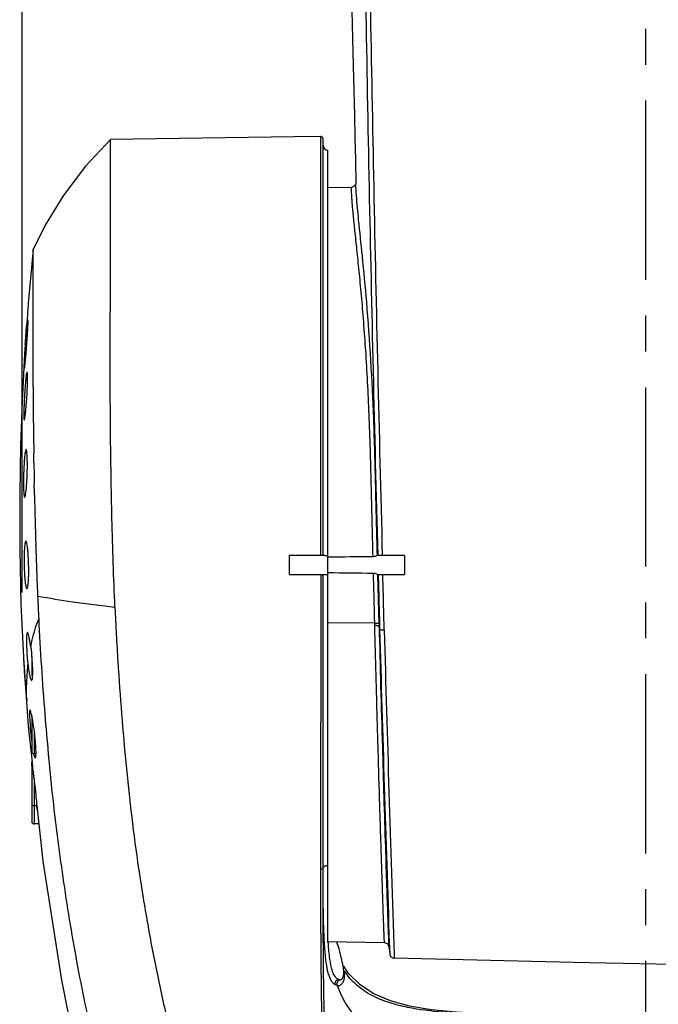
# Model space of a CAD drawing. Header units: millimetres. Extents: x 7426 to 8300, y 123 to 421.
# Tile 110 of 197: x 8056.81 to 8063.49, y 242.55 to 252.85. Entities that reach past the tile are written whole.
import ezdxf

# ---------------------------------------------------------------- set-up
doc = ezdxf.new("R2010")
doc.units = ezdxf.units.MM
doc.linetypes.add('CENTER', pattern=[0.6, 0.375, -0.075, 0.075, -0.075])
for name, color, linetype in [('中心线', 7, 'CENTER'), ('外形图', 7, 'Continuous'), ('尺寸标注', 7, 'Continuous')]:
    doc.layers.add(name, color=color, linetype=linetype)
doc.styles.add('微软雅黑', font='msyh.ttc')
doc.dimstyles.new('尺寸标注_1_20比例', dxfattribs={"dimtxt": 1.5, "dimasz": 1.25, "dimexe": 0.5, "dimexo": 0.4, "dimgap": 0.5, "dimtad": 1, "dimdec": 1, "dimlfac": 20, "dimdsep": 46, "dimtxsty": '微软雅黑', "dimcen": 0.09, "dimadec": 0, "dimazin": 0, "dimtp": 0.01, "dimtm": 0.01, "dimtfac": 1, "dimtdec": 1, "dimtofl": 0, "dimtmove": 0, "dimatfit": 3, "dimfxl": 1, "dimtolj": 1, "dimarcsym": 0})

# ---------------------------------------------------------------- blocks, each defined once
blk = doc.blocks.new('*D1254')
at = {"layer": 'Defpoints', "color": 0}
for p in [(8069.88, 291.589), (8056.835, 246.458), (8069.88, 246.459)]:
    blk.add_point(p, dxfattribs=at)
at = {"layer": '尺寸标注', "color": 0, "lineweight": -2}
for p, q in [((8056.835, 246.858), (8056.835, 292.089)), ((8069.88, 246.859), (8069.88, 292.089)), ((8058.085, 291.589), (8068.63, 291.589))]:
    blk.add_line(p, q, dxfattribs=at)
at = {"layer": '尺寸标注', "color": 0}
for points in [[(8058.085, 291.797), (8058.085, 291.381), (8056.835, 291.589)], [(8068.63, 291.381), (8068.63, 291.797), (8069.88, 291.589)]]:
    blk.add_solid(points, dxfattribs=at)
at = {"layer": '尺寸标注', "color": 0, "insert": (8063.708, 292.864), "char_height": 1.5, "attachment_point": 5, "style": '微软雅黑'}
blk.add_mtext('\\A1;\\A1;260', dxfattribs=at)

msp = doc.modelspace()

# ---------------------------------------------------------------- linework, layer by layer
at = {"layer": '中心线', "linetype": 'CENTER', "ltscale": 5}
msp.add_line((8063.3577, 226.1292), (8063.3577, 281.7494), dxfattribs=at)
at = {"layer": '外形图', "color": 7, "linetype": 'Continuous'}
for p, q in [((8059.9577, 247.247), (8059.9575, 251.6277)), ((8059.9827, 247.247), (8059.9827, 251.6027)), ((8060.0327, 243.2018), (8060.0327, 251.4846)), ((8060.32, 251.3906), (8060.3247, 251.1348)), ((8060.2988, 251.1022), (8060.2758, 251.0962)), ((8060.2758, 251.0962), (8060.0327, 251.0919)), ((8056.9516, 250.4466), (8056.8995, 249.8858)), ((8056.9514, 249.8571), (8056.9516, 250.4466)), ((8056.9516, 250.443), (8056.9516, 250.4466)), ((8056.9519, 250.3746), (8056.9516, 250.443)), ((8056.9519, 250.2205), (8056.9519, 250.3746)), ((8056.9516, 249.985), (8056.9519, 250.2205)), ((8056.9514, 249.8383), (8056.9514, 249.8581)), ((8056.9514, 249.8324), (8056.9514, 249.8383)), ((8056.9514, 249.8302), (8056.9514, 249.8324)), ((8056.9514, 249.78), (8056.9514, 249.8306)), ((8056.8872, 249.7245), (8056.8859, 249.708)), ((8056.9513, 249.6671), (8056.9513, 249.6741)), ((8056.9513, 249.6481), (8056.9513, 249.6671)), ((8056.9513, 249.6418), (8056.9513, 249.6481)), ((8056.9513, 249.5897), (8056.9513, 249.643)), ((8056.9513, 249.5667), (8056.9513, 249.5897)), ((8056.9514, 249.5589), (8056.9513, 249.5667)), ((8056.9514, 249.5287), (8056.9514, 249.5607)), ((8056.8677, 249.4538), (8056.8612, 249.3514)), ((8056.8677, 249.4538), (8056.8679, 249.4573)), ((8056.8721, 249.4567), (8056.8718, 249.4535)), ((8056.9514, 249.517), (8056.9514, 249.5287)), ((8056.9514, 249.5074), (8056.9514, 249.517)), ((8056.9514, 249.4941), (8056.9514, 249.5074)), ((8056.9514, 249.4649), (8056.9514, 249.4941)), ((8056.9514, 249.4621), (8056.9514, 249.4649)), ((8056.9515, 249.4386), (8056.9514, 249.4631)), ((8056.8612, 249.3514), (8056.8352, 248.8574)), ((8056.9515, 249.3878), (8056.9515, 249.4386)), ((8056.9517, 249.2467), (8056.9515, 249.3878)), ((8056.9519, 249.1001), (8056.9518, 249.1257)), ((8056.9519, 249.09), (8056.9519, 249.1001)), ((8056.952, 249.0468), (8056.9519, 249.09)), ((8056.952, 249.029), (8056.952, 249.0468)), ((8056.8327, 248.9945), (8056.8327, 248.822)), ((8056.8334, 248.997), (8056.8371, 248.997)), ((8056.8392, 248.9916), (8056.8394, 248.9934)), ((8056.952, 249.021), (8056.952, 249.029)), ((8056.952, 249.0088), (8056.952, 249.021)), ((8056.9521, 248.9984), (8056.952, 249.0088)), ((8056.9527, 248.811), (8056.9527, 248.8229)), ((8056.9528, 248.802), (8056.9527, 248.811)), ((8056.9528, 248.7853), (8056.9527, 248.803)), ((8056.9531, 248.7354), (8056.9528, 248.7853)), ((8056.9532, 248.7299), (8056.9531, 248.7354)), ((8056.9533, 248.7059), (8056.9531, 248.7312)), ((8056.9538, 248.6316), (8056.9536, 248.6473)), ((8056.957, 248.2899), (8056.9568, 248.3145)), ((8056.9582, 248.2136), (8056.9579, 248.2207)), ((8056.9617, 247.9882), (8056.9615, 247.9952)), ((8056.9634, 247.894), (8056.9629, 247.9196)), ((8056.9637, 247.8754), (8056.9634, 247.894)), ((8056.9773, 247.3459), (8056.977, 247.3576)), ((8059.6327, 247.047), (8059.6327, 247.247)), ((8059.9984, 247.247), (8059.6327, 247.247)), ((8060.8327, 247.247), (8060.5536, 247.247)), ((8060.8327, 247.247), (8060.8327, 247.047)), ((8059.6327, 247.047), (8059.9984, 247.047)), ((8059.9577, 247.047), (8059.9564, 243.9626)), ((8059.9828, 243.9503), (8059.9827, 247.047)), ((8060.5678, 246.5335), (8060.5552, 247.0473)), ((8060.5589, 247.047), (8060.8327, 247.047)), ((8060.519, 246.5393), (8060.0327, 246.5406)), ((8060.519, 246.5393), (8060.5196, 246.5154)), ((8060.5678, 246.5336), (8060.5684, 246.5094)), ((8060.5743, 246.4712), (8060.5684, 246.5094)), ((8056.8481, 246.1805), (8056.8485, 246.1737)), ((8056.8485, 246.1737), (8056.8992, 245.4587)), ((8056.9352, 246.1903), (8056.9352, 246.0053)), ((8056.9352, 245.5643), (8056.9352, 245.1943)), ((8056.8992, 245.4587), (8056.94, 245.0836)), ((8056.9468, 245.5123), (8056.9464, 245.5149)), ((8056.9265, 245.3793), (8056.927, 245.3749)), ((8056.9602, 245.4121), (8056.9602, 245.1693)), ((8056.9797, 245.1693), (8056.9602, 245.1693)), ((8056.9352, 245.0223), (8056.9352, 244.462)), ((8056.9386, 245.0357), (8056.9382, 245.0395)), ((8056.9515, 244.9853), (8056.9533, 244.9717)), ((8056.9563, 244.9489), (8056.9572, 244.9424)), ((8056.9602, 244.9177), (8056.9602, 244.437)), ((8056.9904, 244.6273), (8056.9602, 244.6273)), ((8057.0105, 244.437), (8056.9602, 244.437)), ((8060.0328, 243.208), (8060.6209, 243.1977)), ((8060.6749, 243.1995), (8060.6791, 243.0783)), ((8060.6691, 243.1626), (8060.6696, 243.1541)), ((8060.6696, 243.1542), (8060.6791, 243.0783)), ((8060.6696, 243.1541), (8060.6696, 243.1541)), ((8060.6791, 243.0783), (8060.6791, 243.0783)), ((8060.7256, 243.0799), (8060.7272, 243.0346)), ((8060.2489, 242.8735), (8060.1992, 242.95)), ((8060.1531, 242.808), (8060.1614, 242.807))]:
    msp.add_line(p, q, dxfattribs=at)
for points in [[(8060.2836, 252.948), (8060.2913, 252.6538), (8060.2984, 252.372), (8060.3048, 252.1037), (8060.3105, 251.8501), (8060.3156, 251.612), (8060.32, 251.3906)], [(8059.9575, 251.6277), (8059.6806, 251.6245), (8057.7575, 251.5962)], [(8059.9827, 251.6027), (8059.98, 251.614), (8059.9725, 251.6229), (8059.9617, 251.6274), (8059.9575, 251.6277)], [(8057.7575, 251.5962), (8057.4962, 251.3166), (8057.263, 251.0084), (8057.0758, 250.7003), (8056.9516, 250.4466)], [(8060.3246, 251.1414), (8060.3246, 251.141), (8060.3242, 251.1379), (8060.3223, 251.1304), (8060.3149, 251.1162), (8060.2988, 251.1022)], [(8056.8352, 248.8574), (8056.8188, 248.3954), (8056.8094, 247.8875), (8056.8096, 247.3068), (8056.8224, 246.7355), (8056.8481, 246.1805)], [(8056.9894, 244.6305), (8057.053, 244.0468), (8057.247, 242.8045), (8057.523, 241.4127), (8057.8871, 239.8729), (8058.0849, 239.1479)], [(8060.6209, 243.1977), (8060.635, 243.1954), (8060.6521, 243.1861), (8060.6632, 243.173), (8060.6682, 243.1612), (8060.6694, 243.1557), (8060.6696, 243.1541)], [(8060.6791, 243.0783), (8060.6792, 243.0774), (8060.6808, 243.0702), (8060.684, 243.0622), (8060.6888, 243.0543), (8060.6955, 243.0472), (8060.7038, 243.0412), (8060.7134, 243.0369), (8060.7239, 243.0348), (8060.7272, 243.0346)], [(8060.7273, 243.0354), (8062.5975, 242.9928), (8064.8577, 242.9472)], [(8063.3577, 242.4034), (8062.92, 242.4082), (8062.4466, 242.4241), (8062.0346, 242.4376), (8061.6785, 242.4502), (8061.3731, 242.4675), (8061.1125, 242.4933), (8060.8872, 242.5315), (8060.6881, 242.586), (8060.5146, 242.6599), (8060.3702, 242.7536), (8060.2489, 242.8735)]]:
    msp.add_lwpolyline(points, dxfattribs=at)
for centre, radius, start, end in [((8060.0327, 251.5346), 0.05, 180, 270), ((8057.3475, 248.909), 0.5148, 174.72093, 179.93374), ((8057.4142, 248.9034), 0.5817, 173.89142, 174.77943), ((8057.4731, 248.897), 0.6409, 172.49804, 173.88166), ((8057.5324, 248.8896), 0.7007, 171.63168, 172.53407), ((8057.6741, 248.8679), 0.844, 171.1997, 171.44729), ((8057.3511, 248.9103), 0.5184, 180.07973, 185.58756), ((8123.8545, 249.1049), 66.9025, 180.405349, 180.676888), ((8108.4656, 248.9112), 51.5123, 180.77519, 181.01894), ((8103.4655, 248.8055), 46.5111, 181.14583, 181.78399), ((8103.3319, 248.807), 46.3776, 181.80538, 182.3095), ((8062.5301, 51.9106), 195.3326, 90.595002, 90.732498), ((8062.5207, 441.3621), 194.3111, 269.266444, 269.405914), ((8102.8852, 248.7864), 45.9304, 182.3062, 182.45675), ((8096.8876, 248.563), 39.9287, 182.50539, 182.84114), ((8086.485, 247.988), 29.5105, 182.72737, 184.66863), ((8565.9771, 260.3684), 505.5938, 181.575082, 181.947848), ((8566.5816, 260.1905), 506.1453, 181.553847, 181.937936), ((8055.264, 246.0584), 1.6772, 8.98799, 10.15181), ((8055.3974, 246.0796), 1.5421, 8.38796, 8.98448), ((8055.4638, 246.0895), 1.475, 8.11463, 8.38553), ((8055.5095, 246.096), 1.4289, 7.75823, 8.11509), ((8054.3552, 245.9445), 2.5935, 5.43967, 5.83519), ((8055.3657, 246.0138), 1.5805, 2.17356, 2.39529), ((8055.4288, 246.0162), 1.5174, 1.99656, 2.17328), ((8055.516, 246.0192), 1.4301, 1.62126, 1.99862), ((8055.5942, 246.0215), 1.3519, 1.49225, 1.61897), ((8056.9602, 246.0053), 0.025, 180, 229.55424), ((8056.6577, 246.0021), 0.2877, 353.41658, 355.55707), ((8056.2591, 246.0238), 0.6869, 358.52562, 358.68279), ((8055.8322, 245.3384), 1.1278, 11.59829, 11.77822), ((8101.9043, 249.2049), 44.9777, 184.61495, 185.14534), ((8060.388, 245.7339), 3.4796, 183.70092, 185.8499), ((8054.6785, 245.1233), 2.3014, 9.2908, 9.72957), ((8054.5179, 245.0969), 2.4642, 9.09547, 9.29393), ((8054.1655, 245.0424), 2.8207, 6.85912, 9.05725), ((8060.425, 245.7335), 3.5164, 185.85383, 186.95338), ((8056.9602, 245.1943), 0.025, 180, 270), ((8056.9602, 245.0223), 0.025, 132.73501, 180), ((8052.3237, 244.3651), 4.6692, 7.63262, 8.31515), ((8049.3615, 243.9627), 7.6586, 7.39909, 7.57096), ((8048.5988, 243.8638), 8.4277, 7.16548, 7.35338), ((8048.3959, 243.8381), 8.6322, 6.64724, 7.16647), ((8056.9602, 244.6523), 0.025, 180, 270), ((8058.0729, 244.782), 1.1006, 188.18661, 188.92187), ((8056.9602, 244.462), 0.025, 180, 270), ((8061.5317, 243.7119), 1.4978, 199.82252, 201.59028), ((8059.7603, 242.8687), 0.4392, 5.81813, 6.23925), ((8060.8715, 243.3552), 0.8087, 213.78051, 216.64838)]:
    msp.add_arc(centre, radius, start, end, dxfattribs=at)
for points, knots in [([(8060.3233, 262.8643), (8060.3225, 262.8688), (8060.3211, 262.8761), (8060.3193, 262.8865), (8060.3175, 262.8912), (8060.3168, 262.8964), (8060.3143, 262.8947), (8060.315, 262.8906), (8060.3142, 262.8845), (8060.3148, 262.8707), (8060.3156, 262.848), (8060.3186, 262.7987), (8060.3239, 262.7228), (8060.3315, 262.6207), (8060.3396, 262.5118), (8060.347, 262.4046), (8060.3551, 262.2752), (8060.3625, 262.1305), (8060.3691, 261.9368), (8060.3702, 261.7375), (8060.3619, 261.5309), (8060.3494, 261.3439), (8060.3408, 261.1496), (8060.3375, 260.9347), (8060.3373, 260.6982), (8060.3405, 260.3565), (8060.3484, 259.9194), (8060.3565, 259.4005), (8060.3615, 258.7363), (8060.3637, 257.9193), (8060.3777, 256.614), (8060.397, 254.9823), (8060.427, 253.0345), (8060.4629, 251.1016), (8060.5042, 249.1742), (8060.5369, 247.8907), (8060.5536, 247.247)], [0, 0, 0, 0, 0.0008579, 0.001479, 0.001875, 0.0020607, 0.0021253, 0.0023539, 0.0027613, 0.0033383, 0.004959, 0.0071288, 0.0127616, 0.0195266, 0.0267125, 0.0336437, 0.0400694, 0.0515246, 0.0613426, 0.077143, 0.0896169, 0.1008832, 0.1129887, 0.1268022, 0.1420028, 0.1582135, 0.1921466, 0.225626, 0.2574612, 0.3191767, 0.3818786, 0.5071254, 0.6312831, 0.7544454, 0.8768608, 1, 1, 1, 1]), ([(8060.3604, 262.8677), (8060.3754, 262.7034), (8060.3867, 262.3733), (8060.3846, 261.8785), (8060.388, 261.3837), (8060.3904, 260.889), (8060.3927, 260.3945), (8060.3973, 259.7356), (8060.4034, 258.9127), (8060.4113, 257.9263), (8060.4214, 256.9417), (8060.4328, 255.9593), (8060.4497, 254.656), (8060.475, 253.0363), (8060.511, 251.1031), (8060.553, 249.1751), (8060.585, 247.891), (8060.6018, 247.247)], [0, 0, 0, 0, 0.0316741, 0.0633525, 0.0950257, 0.1266913, 0.1583466, 0.1899884, 0.2532194, 0.3163622, 0.3793979, 0.4423034, 0.5050201, 0.6296832, 0.7533592, 0.8762957, 1, 1, 1, 1]), ([(8057.8056, 246.7028), (8057.7918, 247.0119), (8057.7727, 247.6234), (8057.7597, 248.3795), (8057.7565, 248.9641), (8057.7565, 249.376), (8057.7574, 249.7635), (8057.7577, 250.1225), (8057.7577, 250.449), (8057.7576, 250.7398), (8057.7575, 250.9584), (8057.7577, 251.1129), (8057.758, 251.2126), (8057.7583, 251.301), (8057.7585, 251.3779), (8057.7586, 251.4432), (8057.7585, 251.4903), (8057.7583, 251.5221), (8057.7582, 251.5414), (8057.758, 251.5578), (8057.7579, 251.5713), (8057.7577, 251.5817), (8057.7577, 251.5887), (8057.7576, 251.5926), (8057.7577, 251.5946), (8057.7574, 251.5954), (8057.7577, 251.5963), (8057.7575, 251.5962)], [0, 0, 0, 0, 0.1896695, 0.3750011, 0.4635172, 0.5479998, 0.6274981, 0.7010837, 0.7680236, 0.8276677, 0.8793504, 0.9019874, 0.9223727, 0.9404514, 0.9561855, 0.9695396, 0.9804835, 0.9850462, 0.9890032, 0.9923551, 0.9951012, 0.9972406, 0.9987719, 0.9993088, 0.9996927, 0.9999232, 1, 1, 1, 1]), ([(8060.5503, 247.2468), (8060.5441, 247.4893), (8060.5332, 247.965), (8060.5104, 248.8489), (8060.4639, 249.6514), (8060.398, 250.3443), (8060.3579, 250.715), (8060.3341, 250.9665), (8060.3254, 251.093), (8060.3247, 251.1346)], [0, 0, 0, 0, 0.1867976, 0.3664098, 0.6808984, 0.8054857, 0.9023938, 0.9679937, 1, 1, 1, 1]), ([(8060.2758, 251.0962), (8060.2754, 251.0962), (8060.2759, 251.0937), (8060.2753, 251.0911), (8060.2757, 251.0848), (8060.2757, 251.0769), (8060.2761, 251.0664), (8060.2768, 251.048), (8060.2784, 251.0192), (8060.281, 250.9779), (8060.2848, 250.9275), (8060.2899, 250.8683), (8060.2989, 250.7721), (8060.3135, 250.631), (8060.3342, 250.4377), (8060.3575, 250.2137), (8060.3818, 249.961), (8060.4052, 249.6819), (8060.4267, 249.379), (8060.4456, 249.0551), (8060.4617, 248.7133), (8060.474, 248.3566), (8060.4863, 247.8614), (8060.4954, 247.4855), (8060.5017, 247.2326)], [0, 0, 0, 0, 0.0003019, 0.0012011, 0.0027004, 0.0047972, 0.0074882, 0.010771, 0.019109, 0.0298201, 0.0428775, 0.0582236, 0.075833, 0.1177402, 0.1681246, 0.2265036, 0.2922642, 0.364822, 0.4434756, 0.5275225, 0.6161866, 0.7086406, 0.8040213, 1, 1, 1, 1]), ([(8056.8997, 249.8858), (8056.899, 249.8777), (8056.8947, 249.8239), (8056.8906, 249.7702), (8056.8872, 249.7245)], [0, 0, 0, 0, 0.1509203, 1, 1, 1, 1]), ([(8056.9513, 249.6741), (8056.9513, 249.6831), (8056.9513, 249.7184), (8056.9513, 249.7537), (8056.9514, 249.78)], [0, 0, 0, 0, 0.2560093, 1, 1, 1, 1]), ([(8056.8961, 249.7067), (8056.8956, 249.7067), (8056.8951, 249.7044), (8056.8942, 249.7014), (8056.8933, 249.6951), (8056.8921, 249.687), (8056.8908, 249.6764), (8056.8887, 249.6584), (8056.886, 249.6312), (8056.8826, 249.5938), (8056.879, 249.5511), (8056.8755, 249.5049), (8056.8732, 249.473), (8056.8721, 249.4567)], [0, 0, 0, 0, 0.0055955, 0.0203962, 0.0445431, 0.077815, 0.1199425, 0.170505, 0.2948865, 0.4461799, 0.6185863, 0.8057124, 1, 1, 1, 1]), ([(8056.8859, 249.708), (8056.8856, 249.703), (8056.884, 249.6827), (8056.8825, 249.6623), (8056.8814, 249.647)], [0, 0, 0, 0, 0.2471288, 1, 1, 1, 1]), ([(8056.8839, 249.4567), (8056.8851, 249.473), (8056.8874, 249.5048), (8056.8905, 249.5511), (8056.8932, 249.5937), (8056.8952, 249.6311), (8056.8964, 249.6584), (8056.897, 249.6764), (8056.8972, 249.687), (8056.8972, 249.6951), (8056.8971, 249.7014), (8056.8967, 249.7044), (8056.8965, 249.7067), (8056.8961, 249.7067)], [0, 0, 0, 0, 0.1947442, 0.3822876, 0.5550541, 0.706567, 0.8309318, 0.8813926, 0.9233422, 0.9563845, 0.9802501, 0.9947178, 1, 1, 1, 1]), ([(8056.8679, 249.4573), (8056.8688, 249.4703), (8056.873, 249.5336), (8056.8777, 249.5969), (8056.8814, 249.647)], [0, 0, 0, 0, 0.2065795, 1, 1, 1, 1]), ([(8056.8718, 249.4535), (8056.8707, 249.4374), (8056.8686, 249.4059), (8056.8657, 249.3601), (8056.8633, 249.318), (8056.8614, 249.2812), (8056.8602, 249.2543), (8056.8596, 249.2366), (8056.8593, 249.2262), (8056.8593, 249.2182), (8056.8592, 249.212), (8056.8597, 249.2092), (8056.8596, 249.2068), (8056.8601, 249.2067)], [0, 0, 0, 0, 0.1955949, 0.3834823, 0.5562312, 0.7075404, 0.831625, 0.8819516, 0.923775, 0.9567332, 0.9805159, 0.9948907, 1, 1, 1, 1]), ([(8056.8601, 249.2067), (8056.8605, 249.2067), (8056.8608, 249.2091), (8056.8617, 249.2121), (8056.8625, 249.2184), (8056.8636, 249.2265), (8056.8648, 249.2371), (8056.8668, 249.2551), (8056.8694, 249.2823), (8056.8728, 249.3197), (8056.8765, 249.3624), (8056.8802, 249.4086), (8056.8827, 249.4405), (8056.8839, 249.4567)], [0, 0, 0, 0, 0.005365, 0.0200739, 0.0441424, 0.0773774, 0.1194986, 0.1700557, 0.2945078, 0.4458967, 0.6184264, 0.8056583, 1, 1, 1, 1]), ([(8056.9518, 249.1257), (8056.9518, 249.136), (8056.9518, 249.1768), (8056.9517, 249.2176), (8056.9517, 249.248)], [0, 0, 0, 0, 0.2535006, 1, 1, 1, 1]), ([(8056.8868, 249.1648), (8056.8862, 249.1648), (8056.8849, 249.1629), (8056.8837, 249.1594), (8056.8821, 249.1533), (8056.8796, 249.1409), (8056.8765, 249.12), (8056.8729, 249.0893), (8056.8692, 249.0519), (8056.8656, 249.0093), (8056.8623, 248.963), (8056.8604, 248.9311), (8056.8595, 248.9148)], [0, 0, 0, 0, 0.0072642, 0.0227538, 0.0472612, 0.0807091, 0.1733912, 0.2974583, 0.4482696, 0.6200771, 0.8064549, 1, 1, 1, 1]), ([(8056.8851, 248.9148), (8056.8861, 248.931), (8056.8879, 248.9629), (8056.89, 249.0092), (8056.8914, 249.0518), (8056.8921, 249.0893), (8056.892, 249.12), (8056.8913, 249.1409), (8056.8903, 249.1533), (8056.8893, 249.1594), (8056.8886, 249.1629), (8056.8874, 249.1648), (8056.8868, 249.1648)], [0, 0, 0, 0, 0.1942841, 0.3813403, 0.5536933, 0.7048067, 0.8288019, 0.9210019, 0.9540735, 0.9781299, 0.9931105, 1, 1, 1, 1]), ([(8056.9523, 248.9104), (8056.9523, 248.9178), (8056.9522, 248.9472), (8056.9521, 248.9765), (8056.9521, 248.9984)], [0, 0, 0, 0, 0.2519267, 1, 1, 1, 1]), ([(8056.8595, 248.9148), (8056.8586, 248.8986), (8056.8569, 248.8667), (8056.8549, 248.8204), (8056.8535, 248.7778), (8056.8528, 248.7404), (8056.8527, 248.7097), (8056.8532, 248.6887), (8056.854, 248.6764), (8056.8549, 248.6702), (8056.8555, 248.6669), (8056.8565, 248.6648), (8056.8571, 248.6648)], [0, 0, 0, 0, 0.1944819, 0.3816711, 0.5540639, 0.7052142, 0.8292707, 0.9215104, 0.954602, 0.9786057, 0.9934497, 1, 1, 1, 1]), ([(8056.8571, 248.6648), (8056.8577, 248.6648), (8056.8589, 248.6668), (8056.86, 248.6702), (8056.8615, 248.6764), (8056.8639, 248.6887), (8056.867, 248.7096), (8056.8707, 248.7403), (8056.8745, 248.7777), (8056.8783, 248.8204), (8056.8819, 248.8667), (8056.884, 248.8986), (8056.8851, 248.9148)], [0, 0, 0, 0, 0.0069208, 0.0222821, 0.0467122, 0.0801437, 0.1728818, 0.2970836, 0.4480289, 0.619949, 0.8064102, 1, 1, 1, 1]), ([(8056.8762, 248.3538), (8056.8754, 248.3538), (8056.8736, 248.3521), (8056.8709, 248.3458), (8056.8676, 248.3319), (8056.864, 248.3091), (8056.8605, 248.2784), (8056.8572, 248.241), (8056.8533, 248.1821), (8056.8513, 248.1357), (8056.8504, 248.1038)], [0, 0, 0, 0, 0.0088783, 0.0250238, 0.0832918, 0.1757792, 0.2994297, 0.4497192, 0.6210056, 1, 1, 1, 1]), ([(8056.888, 248.1038), (8056.8885, 248.12), (8056.8895, 248.1519), (8056.8897, 248.1983), (8056.8892, 248.241), (8056.888, 248.2784), (8056.8861, 248.3091), (8056.8837, 248.3319), (8056.881, 248.3458), (8056.8786, 248.3521), (8056.8769, 248.3538), (8056.8762, 248.3538)], [0, 0, 0, 0, 0.1936722, 0.3799085, 0.5515444, 0.7019974, 0.8255671, 0.9177185, 0.9754496, 0.9913037, 1, 1, 1, 1]), ([(8056.8504, 248.1038), (8056.8494, 248.0719), (8056.8488, 248.0255), (8056.8492, 247.9666), (8056.8502, 247.9292), (8056.8519, 247.8984), (8056.854, 247.8757), (8056.8565, 247.8618), (8056.8587, 247.8554), (8056.8604, 247.8538), (8056.8611, 247.8538)], [0, 0, 0, 0, 0.3801222, 0.5518574, 0.7023954, 0.8260114, 0.918138, 0.9757425, 0.9914748, 1, 1, 1, 1]), ([(8056.8611, 247.8538), (8056.8618, 247.8538), (8056.8636, 247.8554), (8056.8663, 247.8617), (8056.8698, 247.8756), (8056.8735, 247.8984), (8056.8773, 247.9291), (8056.8808, 247.9665), (8056.8839, 248.0092), (8056.8865, 248.0555), (8056.8875, 248.0875), (8056.888, 248.1038)], [0, 0, 0, 0, 0.0087854, 0.0249299, 0.083268, 0.1758273, 0.2995184, 0.4498106, 0.6210738, 0.8068297, 1, 1, 1, 1]), ([(8056.8737, 247.397), (8056.8715, 247.397), (8056.8676, 247.3889), (8056.8649, 247.3758), (8056.8615, 247.3522), (8056.8591, 247.3218), (8056.8572, 247.2842), (8056.8557, 247.2253), (8056.8556, 247.179), (8056.8562, 247.147)], [0, 0, 0, 0, 0.0254412, 0.0836879, 0.1759596, 0.2994306, 0.4496676, 0.6209612, 1, 1, 1, 1]), ([(8056.9031, 247.147), (8056.9023, 247.179), (8056.9006, 247.2254), (8056.896, 247.2843), (8056.8922, 247.3218), (8056.8882, 247.3522), (8056.8836, 247.3758), (8056.8801, 247.389), (8056.8759, 247.397), (8056.8737, 247.397)], [0, 0, 0, 0, 0.3780421, 0.5489202, 0.6989072, 0.8224168, 0.9150594, 0.9739331, 1, 1, 1, 1]), ([(8059.9984, 247.247), (8060.0009, 247.247), (8060.0124, 247.2467), (8060.0238, 247.2461), (8060.0327, 247.2461)], [0, 0, 0, 0, 0.2170431, 1, 1, 1, 1]), ([(8060.5503, 247.2468), (8060.5456, 247.2434), (8060.5297, 247.237), (8060.5129, 247.2328), (8060.5017, 247.2326)], [0, 0, 0, 0, 0.3385637, 1, 1, 1, 1]), ([(8060.5509, 247.247), (8060.5508, 247.247), (8060.5506, 247.247), (8060.5504, 247.2468), (8060.5503, 247.2467)], [0, 0, 0, 0, 0.4401679, 1, 1, 1, 1]), ([(8056.8562, 247.147), (8056.8568, 247.1151), (8056.8585, 247.0687), (8056.8623, 247.0098), (8056.8658, 246.9723), (8056.8695, 246.9418), (8056.874, 246.9183), (8056.8775, 246.905), (8056.882, 246.897), (8056.8843, 246.897)], [0, 0, 0, 0, 0.3776771, 0.5484239, 0.6983167, 0.8217533, 0.9143197, 0.9732675, 1, 1, 1, 1]), ([(8056.8843, 246.897), (8056.8865, 246.8971), (8056.8909, 246.905), (8056.8939, 246.9183), (8056.8977, 246.9418), (8056.9005, 246.9723), (8056.9027, 247.0098), (8056.9045, 247.0687), (8056.9038, 247.1151), (8056.9031, 247.147)], [0, 0, 0, 0, 0.0263957, 0.0849995, 0.1773147, 0.3006388, 0.4505339, 0.6214057, 1, 1, 1, 1]), ([(8059.9984, 247.047), (8060.0009, 247.047), (8060.0124, 247.0474), (8060.0238, 247.048), (8060.0327, 247.048)], [0, 0, 0, 0, 0.2170534, 1, 1, 1, 1]), ([(8060.5059, 247.0615), (8060.5173, 247.0613), (8060.5342, 247.0571), (8060.5504, 247.0507), (8060.5552, 247.0473)], [0, 0, 0, 0, 0.6578045, 1, 1, 1, 1]), ([(8060.506, 247.0615), (8060.507, 247.0178), (8060.5114, 246.8437), (8060.5157, 246.6697), (8060.519, 246.5393)], [0, 0, 0, 0, 0.2509594, 1, 1, 1, 1]), ([(8060.5552, 247.0473), (8060.5553, 247.0472), (8060.5555, 247.047), (8060.5558, 247.0471), (8060.5558, 247.0472)], [0, 0, 0, 0, 0.5344388, 1, 1, 1, 1]), ([(8060.5589, 247.047), (8060.5602, 246.9989), (8060.5653, 246.8069), (8060.5704, 246.615), (8060.5743, 246.4712)], [0, 0, 0, 0, 0.250921, 1, 1, 1, 1]), ([(8060.6224, 246.4667), (8060.6212, 246.5148), (8060.616, 246.7083), (8060.6109, 246.9017), (8060.6071, 247.047)], [0, 0, 0, 0, 0.2487476, 1, 1, 1, 1]), ([(8057.8056, 246.7028), (8057.6577, 246.7187), (8057.3874, 246.7523), (8057.1187, 246.7965), (8056.997, 246.8176)], [0, 0, 0, 0, 0.5463771, 1, 1, 1, 1]), ([(8057.8056, 246.7028), (8057.8099, 246.6079), (8057.8193, 246.4192), (8057.8399, 246.0473), (8057.8743, 245.5909), (8057.9201, 245.0486), (8057.9784, 244.5097), (8058.0508, 243.9703), (8058.1375, 243.4304), (8058.2394, 242.8898), (8058.4003, 242.1666), (8058.6521, 241.265), (8058.9675, 240.3772), (8059.2637, 239.678), (8059.5072, 239.1594), (8059.7687, 238.6483), (8059.9537, 238.3129), (8060.0495, 238.147)], [0, 0, 0, 0, 0.03187, 0.0634056, 0.1250137, 0.1854505, 0.2460593, 0.3069098, 0.3680684, 0.429573, 0.4914944, 0.6166832, 0.7434753, 0.8073683, 0.8714737, 0.9357082, 1, 1, 1, 1]), ([(8056.925, 246.2888), (8056.9299, 246.3136), (8056.9516, 246.4134), (8056.9812, 246.5117), (8057.008, 246.5838)], [0, 0, 0, 0, 0.2467712, 1, 1, 1, 1]), ([(8060.519, 246.5393), (8060.5249, 246.5394), (8060.5358, 246.5393), (8060.5507, 246.5385), (8060.5607, 246.5367), (8060.5668, 246.5351), (8060.5678, 246.5336)], [0, 0, 0, 0, 0.3553738, 0.6638218, 0.8859758, 1, 1, 1, 1]), ([(8060.5196, 246.5154), (8060.5254, 246.5155), (8060.5364, 246.5155), (8060.5512, 246.5145), (8060.5613, 246.5127), (8060.5674, 246.511), (8060.5684, 246.5094)], [0, 0, 0, 0, 0.3548216, 0.6629999, 0.8851463, 1, 1, 1, 1]), ([(8060.5196, 246.5154), (8060.5253, 246.2909), (8060.5368, 245.8553), (8060.5545, 245.2285), (8060.569, 244.7401), (8060.5801, 244.3839), (8060.5877, 244.1476), (8060.5946, 243.9346), (8060.601, 243.7464), (8060.6065, 243.5846), (8060.6106, 243.4669), (8060.6135, 243.3868), (8060.6153, 243.3377), (8060.6168, 243.2959), (8060.6181, 243.2616), (8060.619, 243.2377), (8060.6197, 243.2224), (8060.62, 243.2137), (8060.6205, 243.2072), (8060.6204, 243.202), (8060.6211, 243.1999), (8060.6206, 243.1978), (8060.6209, 243.1978)], [0, 0, 0, 0, 0.2029746, 0.3939137, 0.5666965, 0.6446371, 0.7160309, 0.780383, 0.8372669, 0.8861698, 0.9267075, 0.9437441, 0.9585806, 0.9711851, 0.9815315, 0.9896016, 0.9927775, 0.9953777, 0.9974002, 0.9988444, 0.9997107, 1, 1, 1, 1]), ([(8060.5684, 246.5094), (8060.579, 246.0879), (8060.5997, 245.3157), (8060.6269, 244.4078), (8060.6461, 243.8169), (8060.6564, 243.5067), (8060.6639, 243.2991), (8060.6675, 243.1959), (8060.6691, 243.1626)], [0, 0, 0, 0, 0.3777911, 0.6920623, 0.8138732, 0.9074723, 0.9701105, 1, 1, 1, 1]), ([(8060.6225, 246.4657), (8060.6167, 246.4655), (8060.6059, 246.4656), (8060.5912, 246.4664), (8060.5813, 246.4682), (8060.5754, 246.4697), (8060.5743, 246.4712)], [0, 0, 0, 0, 0.3561389, 0.6643948, 0.8860754, 1, 1, 1, 1]), ([(8056.8898, 246.4403), (8056.8877, 246.4403), (8056.8842, 246.432), (8056.8824, 246.4191), (8056.8804, 246.3954), (8056.8798, 246.3649), (8056.88, 246.3274), (8056.8818, 246.2685), (8056.8847, 246.2222), (8056.8872, 246.1903)], [0, 0, 0, 0, 0.0246833, 0.0823155, 0.1743119, 0.2977858, 0.4482743, 0.6199387, 1, 1, 1, 1]), ([(8056.915, 246.3541), (8056.9128, 246.3662), (8056.9088, 246.3876), (8056.9025, 246.4145), (8056.8972, 246.4309), (8056.8931, 246.4384), (8056.8908, 246.4403), (8056.8898, 246.4403)], [0, 0, 0, 0, 0.4065381, 0.7144856, 0.9119051, 0.9679734, 1, 1, 1, 1]), ([(8056.9253, 246.2889), (8056.9271, 246.2757), (8056.9312, 246.2489), (8056.9339, 246.2219), (8056.9353, 246.2082)], [0, 0, 0, 0, 0.4900193, 1, 1, 1, 1]), ([(8056.8485, 246.1737), (8056.8504, 246.1402), (8056.8598, 245.9934), (8056.8719, 245.8468), (8056.8824, 245.7337)], [0, 0, 0, 0, 0.2280482, 1, 1, 1, 1]), ([(8056.8872, 246.1903), (8056.8884, 246.1745), (8056.8906, 246.1434), (8056.8947, 246.1125), (8056.8964, 246.0973)], [0, 0, 0, 0, 0.509072, 1, 1, 1, 1]), ([(8056.9448, 246.0799), (8056.9444, 246.0887), (8056.9426, 246.1255), (8056.9397, 246.1623), (8056.937, 246.1903)], [0, 0, 0, 0, 0.2383294, 1, 1, 1, 1]), ([(8056.8824, 245.7337), (8056.8802, 245.8246), (8056.8821, 245.9462), (8056.8927, 246.0671), (8056.896, 246.0973)], [0, 0, 0, 0, 0.7494126, 1, 1, 1, 1]), ([(8056.8964, 246.0973), (8056.8988, 246.0768), (8056.9043, 246.04), (8056.9107, 246.0032), (8056.9142, 245.987)], [0, 0, 0, 0, 0.5546376, 1, 1, 1, 1]), ([(8056.9458, 246.0081), (8056.9459, 246.0118), (8056.9461, 246.028), (8056.9459, 246.0442), (8056.9456, 246.0567)], [0, 0, 0, 0, 0.2299245, 1, 1, 1, 1]), ([(8056.9142, 245.987), (8056.9157, 245.9803), (8056.9185, 245.9686), (8056.9235, 245.9538), (8056.9274, 245.9447), (8056.9316, 245.9403), (8056.9334, 245.9403)], [0, 0, 0, 0, 0.4001799, 0.7004306, 0.8967797, 1, 1, 1, 1]), ([(8056.9334, 245.9403), (8056.9365, 245.9403), (8056.9417, 245.9531), (8056.9426, 245.9619), (8056.9434, 245.9691)], [0, 0, 0, 0, 0.2989358, 1, 1, 1, 1]), ([(8056.9445, 245.9798), (8056.9446, 245.9818), (8056.9452, 245.9906), (8056.9456, 245.9994), (8056.9458, 246.0062)], [0, 0, 0, 0, 0.228905, 1, 1, 1, 1]), ([(8056.9172, 245.6293), (8056.9163, 245.6293), (8056.9144, 245.6259), (8056.9136, 245.6201), (8056.9126, 245.6098), (8056.9122, 245.5892), (8056.913, 245.5552), (8056.9146, 245.5259), (8056.9157, 245.5093)], [0, 0, 0, 0, 0.0234075, 0.0751847, 0.1585719, 0.2730336, 0.5879789, 1, 1, 1, 1]), ([(8056.9271, 245.6071), (8056.9256, 245.6127), (8056.9233, 245.6201), (8056.92, 245.6272), (8056.918, 245.6293), (8056.9172, 245.6293)], [0, 0, 0, 0, 0.7059697, 0.9006769, 1, 1, 1, 1]), ([(8056.9362, 245.5686), (8056.9355, 245.5723), (8056.9327, 245.5853), (8056.9297, 245.5981), (8056.9271, 245.6071)], [0, 0, 0, 0, 0.289998, 1, 1, 1, 1]), ([(8056.9464, 245.5149), (8056.9456, 245.5194), (8056.9426, 245.5362), (8056.9395, 245.5529), (8056.9369, 245.5651)], [0, 0, 0, 0, 0.2699235, 1, 1, 1, 1]), ([(8056.9802, 245.1954), (8056.9799, 245.2234), (8056.9763, 245.2848), (8056.9701, 245.3459), (8056.9661, 245.3793)], [0, 0, 0, 0, 0.4539472, 1, 1, 1, 1]), ([(8056.9568, 245.168), (8056.9581, 245.1624), (8056.9604, 245.1527), (8056.9645, 245.1404), (8056.9675, 245.133), (8056.9707, 245.1293), (8056.9721, 245.1293)], [0, 0, 0, 0, 0.4051076, 0.7066889, 0.901968, 1, 1, 1, 1]), ([(8056.9721, 245.1293), (8056.9734, 245.1293), (8056.9761, 245.133), (8056.9786, 245.1454), (8056.9796, 245.1578), (8056.98, 245.1672)], [0, 0, 0, 0, 0.0937573, 0.2848219, 1, 1, 1, 1]), ([(8056.98, 245.1672), (8056.9801, 245.1694), (8056.9803, 245.1788), (8056.9803, 245.1882), (8056.9802, 245.1954)], [0, 0, 0, 0, 0.226904, 1, 1, 1, 1]), ([(8057.1116, 245.1302), (8057.1249, 244.9859), (8057.1541, 244.696), (8057.2072, 244.2604), (8057.2677, 243.8222), (8057.3361, 243.3823), (8057.4137, 242.9409), (8057.5323, 242.3494), (8057.7087, 241.61), (8057.9614, 240.7278), (8058.2589, 239.8531), (8058.6027, 238.9901), (8058.8622, 238.4261), (8058.9992, 238.1471)], [0, 0, 0, 0, 0.0597551, 0.1201433, 0.1809808, 0.2421702, 0.3037393, 0.3657741, 0.4909447, 0.6170952, 0.7440874, 0.8717932, 1, 1, 1, 1]), ([(8056.9382, 245.0395), (8056.9376, 245.0464), (8056.9368, 245.056), (8056.936, 245.0678), (8056.9355, 245.0746), (8056.9352, 245.0798), (8056.935, 245.0839), (8056.9352, 245.0858), (8056.9352, 245.0873), (8056.9355, 245.0873)], [0, 0, 0, 0, 0.4289734, 0.6010503, 0.7432789, 0.8546221, 0.9345825, 0.9828763, 1, 1, 1, 1]), ([(8056.9355, 245.0873), (8056.9358, 245.0873), (8056.9361, 245.0859), (8056.9367, 245.084), (8056.9375, 245.08), (8056.9384, 245.0748), (8056.9396, 245.0681), (8056.9414, 245.0565), (8056.9428, 245.0471), (8056.9438, 245.0404)], [0, 0, 0, 0, 0.0185695, 0.0680202, 0.1487037, 0.2603135, 0.4023305, 0.5737228, 1, 1, 1, 1]), ([(8056.9906, 244.6271), (8056.9886, 244.6574), (8056.9823, 244.7275), (8056.9747, 244.7975), (8056.9701, 244.8373)], [0, 0, 0, 0, 0.4306748, 1, 1, 1, 1]), ([(8056.9856, 244.6114), (8056.9862, 244.6079), (8056.9872, 244.602), (8056.9885, 244.5941), (8056.9898, 244.5903), (8056.9904, 244.5874), (8056.991, 244.5874)], [0, 0, 0, 0, 0.4266546, 0.7372799, 0.9281363, 1, 1, 1, 1]), ([(8056.991, 244.5874), (8056.9912, 244.5874), (8056.9916, 244.5885), (8056.9917, 244.5902), (8056.9919, 244.5935), (8056.9919, 244.6002), (8056.9915, 244.6116), (8056.9909, 244.6214), (8056.9906, 244.6271)], [0, 0, 0, 0, 0.0191713, 0.0675291, 0.1471897, 0.2579584, 0.5706551, 1, 1, 1, 1]), ([(8059.9828, 243.9689), (8059.9828, 243.9742), (8059.9862, 243.9847), (8059.9978, 243.9958), (8060.0136, 244.0033), (8060.0259, 244.0051), (8060.0327, 244.005)], [0, 0, 0, 0, 0.2364545, 0.4589268, 0.6961485, 1, 1, 1, 1]), ([(8059.9564, 243.9626), (8059.9559, 243.8192), (8059.9563, 243.5319), (8059.9581, 243.1001), (8059.9622, 242.6669), (8059.9703, 242.2325), (8059.9817, 241.8697), (8059.9956, 241.5791), (8060.009, 241.3608), (8060.0263, 241.1424), (8060.0496, 240.9241), (8060.0751, 240.7426), (8060.1023, 240.5982), (8060.1369, 240.4549), (8060.1922, 240.3157), (8060.2808, 240.1968), (8060.3878, 240.0962), (8060.5467, 240.0049), (8060.7504, 239.9313), (8060.9595, 239.8769), (8061.2425, 239.8207), (8061.6012, 239.7675), (8062.0355, 239.7166), (8062.4737, 239.6773), (8062.9147, 239.6452), (8063.2099, 239.6376), (8063.3577, 239.6346)], [0, 0, 0, 0, 0.0615834, 0.1233869, 0.1853934, 0.2475896, 0.3099661, 0.341222, 0.3725245, 0.4038774, 0.4352893, 0.4667689, 0.482551, 0.4983804, 0.5300682, 0.545923, 0.5616879, 0.5928209, 0.623718, 0.654569, 0.6854753, 0.7476045, 0.8102012, 0.8732075, 0.936518, 1, 1, 1, 1]), ([(8059.9827, 243.9689), (8059.9827, 243.9678), (8059.9797, 243.9655), (8059.9712, 243.9632), (8059.9626, 243.9625), (8059.9564, 243.9626)], [0, 0, 0, 0, 0.1143453, 0.3332877, 1, 1, 1, 1]), ([(8063.3577, 239.654), (8063.2107, 239.6539), (8062.9171, 239.6661), (8062.4785, 239.6966), (8062.0427, 239.7367), (8061.6822, 239.7794), (8061.3962, 239.8205), (8061.1835, 239.8558), (8060.9728, 239.898), (8060.7651, 239.9526), (8060.5629, 240.0263), (8060.4052, 240.1177), (8060.3009, 240.2197), (8060.2155, 240.3399), (8060.1628, 240.4791), (8060.1299, 240.6219), (8060.1036, 240.7658), (8060.0785, 240.9464), (8060.0554, 241.1636), (8060.0381, 241.3809), (8060.0246, 241.598), (8060.0106, 241.8872), (8059.9988, 242.248), (8059.9901, 242.6802), (8059.9854, 243.111), (8059.9831, 243.5404), (8059.9827, 243.8262), (8059.9827, 243.9689)], [0, 0, 0, 0, 0.0634776, 0.1267883, 0.1897974, 0.2524008, 0.283529, 0.3145386, 0.3454452, 0.3762892, 0.4071622, 0.4382318, 0.4539826, 0.4698281, 0.501532, 0.5173684, 0.5331525, 0.5646448, 0.5960671, 0.6274293, 0.6587404, 0.6900047, 0.7523978, 0.8146048, 0.8766091, 0.9384059, 1, 1, 1, 1]), ([(8059.9969, 243.1933), (8059.9903, 243.3054), (8059.9838, 243.5578), (8059.9829, 243.8102), (8059.9828, 243.9503)], [0, 0, 0, 0, 0.4448179, 1, 1, 1, 1]), ([(8060.1124, 242.7531), (8060.0926, 242.7633), (8060.0678, 242.7942), (8060.047, 242.844), (8060.0259, 242.9174), (8060.0082, 243.0351), (8060.0003, 243.1362), (8059.9969, 243.1933)], [0, 0, 0, 0, 0.143491, 0.236862, 0.3486694, 0.6325695, 1, 1, 1, 1]), ([(8060.0327, 243.2017), (8060.0361, 243.1506), (8060.0438, 243.0603), (8060.0605, 242.9553), (8060.08, 242.8903), (8060.0989, 242.8472), (8060.1214, 242.8209), (8060.1389, 242.813)], [0, 0, 0, 0, 0.3711122, 0.6568173, 0.768403, 0.8606542, 1, 1, 1, 1]), ([(8060.1928, 242.9459), (8060.1866, 242.9779), (8060.1713, 243.05), (8060.1542, 243.1224), (8060.139, 243.1608)], [0, 0, 0, 0, 0.4409075, 1, 1, 1, 1]), ([(8060.1969, 242.9165), (8060.1967, 242.9188), (8060.1955, 242.9287), (8060.1941, 242.9385), (8060.1928, 242.9459)], [0, 0, 0, 0, 0.2384206, 1, 1, 1, 1]), ([(8060.1962, 242.8496), (8060.1971, 242.854), (8060.2001, 242.8751), (8060.199, 242.8965), (8060.1973, 242.9133)], [0, 0, 0, 0, 0.2099213, 1, 1, 1, 1]), ([(8060.2072, 242.8485), (8060.2071, 242.8531), (8060.2063, 242.8724), (8060.2029, 242.8914), (8060.1994, 242.9056)], [0, 0, 0, 0, 0.2420044, 1, 1, 1, 1]), ([(8063.1168, 242.4032), (8062.9915, 242.4046), (8062.741, 242.4097), (8062.3653, 242.4237), (8061.9895, 242.4339), (8061.6137, 242.4447), (8061.2384, 242.4645), (8060.9265, 242.501), (8060.6828, 242.5609), (8060.5069, 242.6291), (8060.3471, 242.7305), (8060.26, 242.8224), (8060.2227, 242.8725)], [0, 0, 0, 0, 0.1250389, 0.250081, 0.375124, 0.500164, 0.6251999, 0.7501797, 0.8126757, 0.8752062, 0.9376155, 1, 1, 1, 1]), ([(8060.1124, 242.7531), (8060.1087, 242.7654), (8060.1112, 242.7915), (8060.1296, 242.8086), (8060.1389, 242.813)], [0, 0, 0, 0, 0.5542609, 1, 1, 1, 1]), ([(8060.1399, 242.7984), (8060.1336, 242.7918), (8060.1247, 242.7747), (8060.1267, 242.7556), (8060.13, 242.7472)], [0, 0, 0, 0, 0.502193, 1, 1, 1, 1]), ([(8060.1299, 242.7472), (8060.1354, 242.7458), (8060.1468, 242.7452), (8060.1626, 242.7514), (8060.1758, 242.7618), (8060.1912, 242.7799), (8060.2045, 242.8091), (8060.2072, 242.835), (8060.2072, 242.8485)], [0, 0, 0, 0, 0.1177161, 0.2297477, 0.3455318, 0.4655333, 0.7198395, 1, 1, 1, 1]), ([(8060.1389, 242.813), (8060.1402, 242.8124), (8060.1448, 242.8105), (8060.1496, 242.8088), (8060.1531, 242.808)], [0, 0, 0, 0, 0.2801382, 1, 1, 1, 1]), ([(8060.1618, 242.807), (8060.1657, 242.8071), (8060.174, 242.8088), (8060.1839, 242.8181), (8060.1916, 242.832), (8060.1949, 242.8432), (8060.1962, 242.8496)], [0, 0, 0, 0, 0.2012559, 0.4085008, 0.6700141, 1, 1, 1, 1]), ([(8060.1299, 242.7472), (8060.1554, 242.6788), (8060.2169, 242.546), (8060.3292, 242.4009), (8060.438, 242.3044), (8060.5282, 242.2428), (8060.6263, 242.1942), (8060.7303, 242.1593), (8060.8375, 242.136), (8060.982, 242.1128), (8061.164, 242.0941), (8061.3831, 242.0802), (8061.6754, 242.0676), (8062.0411, 242.0592), (8062.4799, 242.0504), (8062.9188, 242.0431), (8063.2114, 242.0411), (8063.3577, 242.0411)], [0, 0, 0, 0, 0.062385, 0.1243656, 0.1554327, 0.1865234, 0.2176124, 0.248793, 0.2801066, 0.3114121, 0.3739972, 0.4366051, 0.4992017, 0.6243995, 0.7496021, 0.8748006, 1, 1, 1, 1])]:
    msp.add_open_spline(points, degree=3, knots=knots, dxfattribs=at)
for points in [[(8056.8327, 248.9945), (8056.833, 248.9953), (8056.833, 248.9963), (8056.8334, 248.997)], [(8056.8334, 248.997), (8056.8332, 248.9962), (8056.8332, 248.9952), (8056.8327, 248.9945)], [(8056.9527, 248.8229), (8056.9525, 248.8521), (8056.9524, 248.8812), (8056.9523, 248.9104)], [(8056.9536, 248.6473), (8056.9535, 248.6668), (8056.9534, 248.6864), (8056.9533, 248.7059)], [(8056.9579, 248.2207), (8056.9576, 248.2438), (8056.9573, 248.2669), (8056.957, 248.2899)], [(8056.9629, 247.9196), (8056.9624, 247.9427), (8056.962, 247.9658), (8056.9616, 247.9889)], [(8057.1079, 245.1712), (8057.1091, 245.1576), (8057.1104, 245.1439), (8057.1116, 245.1302)], [(8060.1531, 242.808), (8060.1482, 242.8055), (8060.1437, 242.8023), (8060.1399, 242.7984)], [(8060.13, 242.7472), (8060.1239, 242.7481), (8060.1179, 242.7502), (8060.1124, 242.7531)]]:
    msp.add_open_spline(points, degree=3, dxfattribs=at)

# ---------------------------------------------------------------- dimensions: what is measured, and where the dimension line sits
at = {"layer": '尺寸标注'}
dim = msp.add_linear_dim(base=(8069.8803, 291.5889), p1=(8056.8352, 246.458), p2=(8069.8803, 246.4589), text='\\A1;260', dimstyle='尺寸标注_1_20比例', override={"dimtxsty": '微软雅黑'}, dxfattribs=at)
dim.commit()
dim.dimension.update_dxf_attribs({"geometry": '*D1254', "text_midpoint": (8063.7081, 291.5889), "dimtype": 160})

doc.saveas('drawing.dxf')
